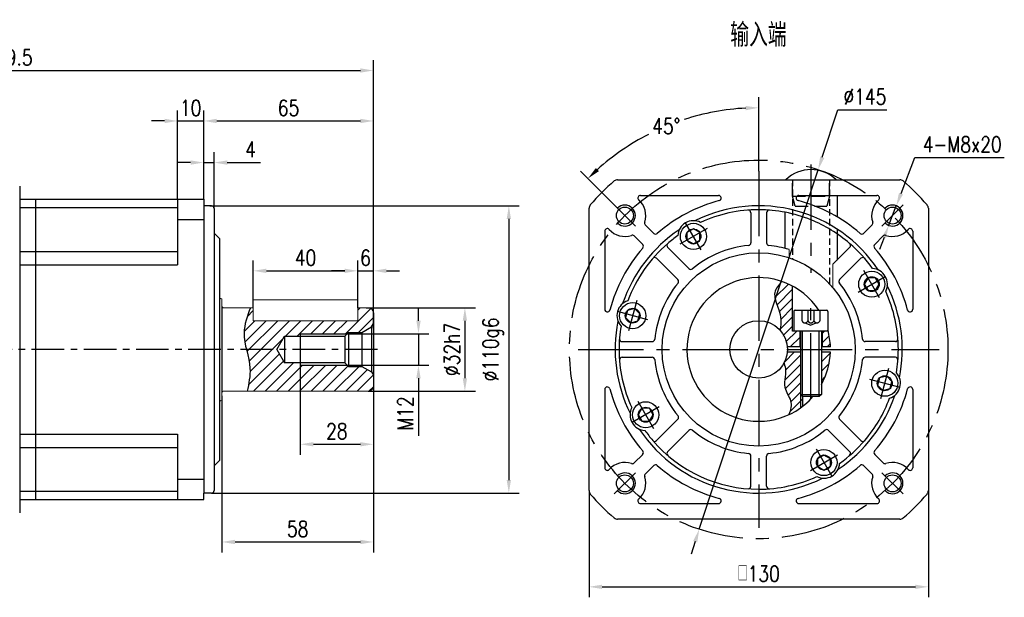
# Model space of a CAD drawing. Header units: inches. Extents: x 44 to 820, y 10 to 552.
# Tile 3 of 3: x 443 to 820, y 331 to 552. Entities that reach past the tile are written whole.
import ezdxf

# ---------------------------------------------------------------- set-up
doc = ezdxf.new("R2010")
doc.units = ezdxf.units.IN
doc.header["$LTSCALE"] = 20
doc.header["$MEASUREMENT"] = 0
doc.linetypes.add('CENTER', pattern=[2, 1.25, -0.25, 0.25, -0.25])
doc.linetypes.add('HIDDEN', pattern=[0.375, 0.25, -0.125])
for name, color, linetype in [('1轮廓实线层', 7, 'Continuous'), ('2细线层', 4, 'Continuous'), ('3中心线层', 1, 'CENTER'), ('4虚线层', 6, 'HIDDEN'), ('5剖面线层', 2, 'Continuous'), ('6文字层', 3, 'Continuous'), ('7标注层', 4, 'Continuous')]:
    doc.layers.add(name, color=color, linetype=linetype)
doc.styles.add('PC_TEXTSTYLE', font='isocp.shx', dxfattribs={"width": 0.8, "bigfont": 'HZFS.SHX'})
doc.styles.add('TH_GBDIM', font='romans.shx', dxfattribs={"width": 0.8, "bigfont": 'gbcbig.shx'})
doc.dimstyles.new('直径标注A3', dxfattribs={"dimscale": 2, "dimtxt": 3.5, "dimasz": 3, "dimexe": 2, "dimexo": 0.0625, "dimgap": 1, "dimtad": 1, "dimtih": 1, "dimtoh": 1, "dimdsep": 46, "dimtxsty": 'PC_TEXTSTYLE', "dimsah": 1, "dimcen": 0.09, "dimclrt": 3, "dimadec": 0, "dimazin": 0, "dimtfac": 0.7, "dimtmove": 0, "dimatfit": 0, "dimfxl": 1, "dimtzin": 0, "dimarcsym": 0})
doc.dimstyles.new('线性标注', dxfattribs={"dimscale": 2, "dimtxt": 2.5, "dimasz": 3, "dimexe": 2, "dimexo": 0, "dimgap": 1, "dimtad": 1, "dimdsep": 46, "dimtxsty": 'PC_TEXTSTYLE', "dimsah": 1, "dimcen": 0.09, "dimclrt": 3, "dimadec": 0, "dimazin": 0, "dimtfac": 0.7, "dimtix": 1, "dimtmove": 0, "dimatfit": 0, "dimfxl": 1, "dimtzin": 0, "dimarcsym": 0})
doc.dimstyles.new('角度标注', dxfattribs={"dimscale": 2, "dimtxt": 3.5, "dimasz": 3, "dimexe": 2, "dimexo": 0, "dimgap": 1, "dimtad": 1, "dimtih": 1, "dimtoh": 1, "dimdsep": 46, "dimtxsty": 'PC_TEXTSTYLE', "dimsah": 1, "dimcen": 0.09, "dimclrd": 4, "dimclrt": 3, "dimadec": 0, "dimazin": 0, "dimtfac": 0.7, "dimtmove": 0, "dimatfit": 0, "dimfxl": 1, "dimtzin": 0, "dimarcsym": 0})

# ---------------------------------------------------------------- blocks, each defined once
blk = doc.blocks.new('*D70')
at = {"layer": '7标注层', "color": 0, "lineweight": -2, "transparency": 16777216}
for p, q in [((358.91, 491.07), (358.91, 536.88)), ((578.41, 434.22), (578.41, 536.88)), ((363.91, 532.88), (573.41, 532.88))]:
    blk.add_line(p, q, dxfattribs=at)
at = {"layer": '7标注层', "color": 0, "transparency": 16777216}
for points in [[(363.91, 533.71), (363.91, 532.05), (358.91, 532.88)], [(573.41, 533.71), (573.41, 532.05), (578.41, 532.88)]]:
    blk.add_solid(points, dxfattribs=at)
at = {"layer": 'Defpoints', "color": 0, "transparency": 16777216}
for p in [(578.41, 532.88), (358.91, 491.07), (578.41, 434.22)]:
    blk.add_point(p, dxfattribs=at)
at = {"layer": '7标注层', "color": 3, "transparency": 16777216, "insert": (438.63, 537.88), "char_height": 6, "attachment_point": 5, "style": 'TH_GBDIM'}
blk.add_mtext('219.5', dxfattribs=at)
blk = doc.blocks.new('*D71')
at = {"layer": '7标注层', "color": 0, "lineweight": -2, "transparency": 16777216}
for p, q in [((575.69, 442.07), (617.47, 442.07)), ((613.47, 437.07), (613.47, 415.07)), ((576.41, 410.07), (617.47, 410.07))]:
    blk.add_line(p, q, dxfattribs=at)
at = {"layer": '7标注层', "color": 0, "transparency": 16777216}
for points in [[(612.63, 437.07), (614.3, 437.07), (613.47, 442.07)], [(612.63, 415.07), (614.3, 415.07), (613.47, 410.07)]]:
    blk.add_solid(points, dxfattribs=at)
at = {"layer": 'Defpoints', "color": 0, "transparency": 16777216}
for p in [(575.69, 442.07), (576.41, 410.07), (613.47, 410.07)]:
    blk.add_point(p, dxfattribs=at)
at = {"layer": '7标注层', "color": 3, "transparency": 16777216, "insert": (608.47, 426.07), "char_height": 6, "attachment_point": 5, "rotation": 90, "style": 'TH_GBDIM'}
blk.add_mtext('\\A1;%%c32h7', dxfattribs=at)
blk = doc.blocks.new('*D72')
at = {"layer": '7标注层', "color": 0, "lineweight": -2, "transparency": 16777216}
for p, q in [((515.79, 481.07), (634.3, 481.07)), ((630.3, 476.07), (630.3, 376.07)), ((516.41, 371.07), (634.3, 371.07))]:
    blk.add_line(p, q, dxfattribs=at)
at = {"layer": '7标注层', "color": 0, "transparency": 16777216}
for points in [[(629.47, 476.07), (631.13, 476.07), (630.3, 481.07)], [(629.47, 376.07), (631.13, 376.07), (630.3, 371.07)]]:
    blk.add_solid(points, dxfattribs=at)
at = {"layer": 'Defpoints', "color": 0, "transparency": 16777216}
for p in [(515.79, 481.07), (516.41, 371.07), (630.3, 371.07)]:
    blk.add_point(p, dxfattribs=at)
at = {"layer": '7标注层', "color": 3, "transparency": 16777216, "insert": (624.3, 426.07), "char_height": 6, "attachment_point": 5, "rotation": 90, "style": 'TH_GBDIM'}
blk.add_mtext('\\A1;%%c110g6', dxfattribs=at)
blk = doc.blocks.new('*D73')
at = {"layer": '7标注层', "color": 0, "lineweight": -2, "transparency": 16777216}
for p, q in [((595.69, 437.07), (595.69, 442.07)), ((567.5, 432.07), (599.69, 432.07)), ((595.69, 432.07), (595.69, 420.07)), ((568.41, 420.07), (599.69, 420.07)), ((595.69, 415.07), (595.69, 393.04))]:
    blk.add_line(p, q, dxfattribs=at)
at = {"layer": '7标注层', "color": 0, "transparency": 16777216}
for points in [[(594.86, 437.07), (596.52, 437.07), (595.69, 432.07)], [(594.86, 415.07), (596.52, 415.07), (595.69, 420.07)]]:
    blk.add_solid(points, dxfattribs=at)
at = {"layer": 'Defpoints', "color": 0, "transparency": 16777216}
for p in [(567.5, 432.07), (568.41, 420.07), (595.69, 420.07)]:
    blk.add_point(p, dxfattribs=at)
at = {"layer": '7标注层', "color": 3, "transparency": 16777216, "insert": (590.69, 401.55), "char_height": 6, "attachment_point": 5, "rotation": 90, "style": 'TH_GBDIM'}
blk.add_mtext('M12', dxfattribs=at)
blk = doc.blocks.new('*D74')
at = {"layer": '7标注层', "color": 0, "lineweight": -2, "transparency": 16777216}
for p, q in [((550.41, 420.07), (550.41, 385.77)), ((578.41, 417.92), (578.41, 385.77)), ((555.41, 389.77), (573.41, 389.77))]:
    blk.add_line(p, q, dxfattribs=at)
at = {"layer": '7标注层', "color": 0, "transparency": 16777216}
for points in [[(555.41, 390.6), (555.41, 388.94), (550.41, 389.77)], [(573.41, 390.6), (573.41, 388.94), (578.41, 389.77)]]:
    blk.add_solid(points, dxfattribs=at)
at = {"layer": 'Defpoints', "color": 0, "transparency": 16777216}
for p in [(550.41, 420.07), (578.41, 417.92), (578.41, 389.77)]:
    blk.add_point(p, dxfattribs=at)
at = {"layer": '7标注层', "color": 3, "transparency": 16777216, "insert": (564.41, 394.77), "char_height": 6, "attachment_point": 5, "style": 'TH_GBDIM'}
blk.add_mtext('28', dxfattribs=at)
blk = doc.blocks.new('*D75')
at = {"layer": '7标注层', "color": 0, "lineweight": -2, "transparency": 16777216}
for p, q in [((520.41, 408.29), (520.41, 348.36)), ((578.41, 407.07), (578.41, 348.36)), ((525.41, 352.36), (573.41, 352.36))]:
    blk.add_line(p, q, dxfattribs=at)
at = {"layer": '7标注层', "color": 0, "transparency": 16777216}
for points in [[(525.41, 353.2), (525.41, 351.53), (520.41, 352.36)], [(573.41, 353.2), (573.41, 351.53), (578.41, 352.36)]]:
    blk.add_solid(points, dxfattribs=at)
at = {"layer": 'Defpoints', "color": 0, "transparency": 16777216}
for p in [(520.41, 408.29), (578.41, 407.07), (578.41, 352.36)]:
    blk.add_point(p, dxfattribs=at)
at = {"layer": '7标注层', "color": 3, "transparency": 16777216, "insert": (549.41, 357.36), "char_height": 6, "attachment_point": 5, "style": 'TH_GBDIM'}
blk.add_mtext('58', dxfattribs=at)
blk = doc.blocks.new('*D76')
at = {"layer": '7标注层', "color": 0, "lineweight": -2, "transparency": 16777216}
for p, q in [((513.41, 491.57), (513.41, 517.55)), ((578.41, 441.66), (578.41, 517.55)), ((518.41, 513.55), (573.41, 513.55))]:
    blk.add_line(p, q, dxfattribs=at)
at = {"layer": '7标注层', "color": 0, "transparency": 16777216}
for points in [[(518.41, 514.39), (518.41, 512.72), (513.41, 513.55)], [(573.41, 514.39), (573.41, 512.72), (578.41, 513.55)]]:
    blk.add_solid(points, dxfattribs=at)
at = {"layer": 'Defpoints', "color": 0, "transparency": 16777216}
for p in [(578.41, 513.55), (513.41, 491.57), (578.41, 441.66)]:
    blk.add_point(p, dxfattribs=at)
at = {"layer": '7标注层', "color": 3, "transparency": 16777216, "insert": (545.91, 518.55), "char_height": 6, "attachment_point": 5, "style": 'TH_GBDIM'}
blk.add_mtext('65', dxfattribs=at)
blk = doc.blocks.new('*D77')
at = {"layer": '7标注层', "color": 0, "lineweight": -2, "transparency": 16777216}
for p, q in [((572.41, 445.07), (572.41, 460.18)), ((578.41, 441.57), (578.41, 460.18)), ((567.41, 456.18), (562.41, 456.18)), ((572.41, 456.18), (578.41, 456.18)), ((583.41, 456.18), (588.41, 456.18))]:
    blk.add_line(p, q, dxfattribs=at)
at = {"layer": '7标注层', "color": 0, "transparency": 16777216}
for points in [[(567.41, 457.01), (567.41, 455.35), (572.41, 456.18)], [(583.41, 457.01), (583.41, 455.35), (578.41, 456.18)]]:
    blk.add_solid(points, dxfattribs=at)
at = {"layer": 'Defpoints', "color": 0, "transparency": 16777216}
for p in [(578.41, 456.18), (572.41, 445.07), (578.41, 441.57)]:
    blk.add_point(p, dxfattribs=at)
at = {"layer": '7标注层', "color": 3, "transparency": 16777216, "insert": (575.41, 461.18), "char_height": 6, "attachment_point": 5, "style": 'TH_GBDIM'}
blk.add_mtext('6', dxfattribs=at)
blk = doc.blocks.new('*D78')
at = {"layer": '7标注层', "color": 0, "lineweight": -2, "transparency": 16777216}
for p, q in [((532.41, 445.07), (532.41, 460.18)), ((572.41, 445.07), (572.41, 460.18)), ((537.41, 456.18), (567.41, 456.18))]:
    blk.add_line(p, q, dxfattribs=at)
at = {"layer": '7标注层', "color": 0, "transparency": 16777216}
for points in [[(537.41, 457.01), (537.41, 455.35), (532.41, 456.18)], [(567.41, 457.01), (567.41, 455.35), (572.41, 456.18)]]:
    blk.add_solid(points, dxfattribs=at)
at = {"layer": 'Defpoints', "color": 0, "transparency": 16777216}
for p in [(572.41, 456.18), (532.41, 445.07), (572.41, 445.07)]:
    blk.add_point(p, dxfattribs=at)
at = {"layer": '7标注层', "color": 3, "transparency": 16777216, "insert": (552.41, 461.18), "char_height": 6, "attachment_point": 5, "style": 'TH_GBDIM'}
blk.add_mtext('40', dxfattribs=at)
blk = doc.blocks.new('*D79')
at = {"layer": '7标注层', "color": 0, "lineweight": -2, "transparency": 16777216}
for p, q in [((513.41, 483.37), (513.41, 501.63)), ((517.41, 480.07), (517.41, 501.63)), ((508.41, 497.63), (503.41, 497.63)), ((513.41, 497.63), (517.41, 497.63)), ((522.41, 497.63), (535.12, 497.63))]:
    blk.add_line(p, q, dxfattribs=at)
at = {"layer": '7标注层', "color": 0, "transparency": 16777216}
for points in [[(508.41, 498.46), (508.41, 496.79), (513.41, 497.63)], [(522.41, 498.46), (522.41, 496.79), (517.41, 497.63)]]:
    blk.add_solid(points, dxfattribs=at)
at = {"layer": 'Defpoints', "color": 0, "transparency": 16777216}
for p in [(517.41, 497.63), (513.41, 483.37), (517.41, 480.07)]:
    blk.add_point(p, dxfattribs=at)
at = {"layer": '7标注层', "color": 3, "transparency": 16777216, "insert": (531.41, 502.63), "char_height": 6, "attachment_point": 5, "style": 'TH_GBDIM'}
blk.add_mtext('4', dxfattribs=at)
blk = doc.blocks.new('*D80')
at = {"layer": '7标注层', "color": 0, "lineweight": -2, "transparency": 16777216}
for p, q in [((503.41, 483.57), (503.41, 517.55)), ((513.41, 483.57), (513.41, 517.55)), ((498.41, 513.55), (493.41, 513.55)), ((503.41, 513.55), (513.41, 513.55)), ((518.41, 513.55), (523.41, 513.55))]:
    blk.add_line(p, q, dxfattribs=at)
at = {"layer": '7标注层', "color": 0, "transparency": 16777216}
for points in [[(498.41, 514.39), (498.41, 512.72), (503.41, 513.55)], [(518.41, 514.39), (518.41, 512.72), (513.41, 513.55)]]:
    blk.add_solid(points, dxfattribs=at)
at = {"layer": 'Defpoints', "color": 0, "transparency": 16777216}
for p in [(513.41, 513.55), (503.41, 483.57), (513.41, 483.57)]:
    blk.add_point(p, dxfattribs=at)
at = {"layer": '7标注层', "color": 3, "transparency": 16777216, "insert": (508.41, 518.55), "char_height": 6, "attachment_point": 5, "style": 'TH_GBDIM'}
blk.add_mtext('10', dxfattribs=at)
blk = doc.blocks.new('GB／T70.1M6R10')
at = {"layer": '1轮廓实线层'}
for p, q in [((0, 2.86), (-2.48, 1.43)), ((-2.48, 1.43), (-2.48, -1.43)), ((2.48, 1.43), (0, 2.86)), ((2.48, -1.43), (2.48, 1.43)), ((-2.48, -1.43), (0, -2.86)), ((0, -2.86), (2.48, -1.43))]:
    blk.add_line(p, q, dxfattribs=at)
for radius in [5, 2.86]:
    blk.add_circle((0, 0), radius, dxfattribs=at)
at = {"layer": '3中心线层'}
for p, q in [((0, 6), (0, -6)), ((6, 0), (-6, 0))]:
    blk.add_line(p, q, dxfattribs=at)
blk = doc.blocks.new('B-GPE120-3-输入端')
for centre in [(882.45, 360.75), (984.98, 360.75), (882.45, 258.22), (984.98, 258.22)]:
    blk.add_circle(centre, 3.25)
at = {"layer": '1轮廓实线层'}
for p, q in [((879.68, 374.48), (987.75, 374.48)), ((888.42, 368.48), (918.35, 368.48)), ((949.08, 368.48), (979.01, 368.48)), ((963.71, 368.48), (963.71, 360.29)), ((868.71, 255.45), (868.71, 363.52)), ((998.71, 363.52), (998.71, 255.45)), ((930.71, 361.83), (930.71, 350.29)), ((936.71, 361.83), (936.71, 350.29)), ((943.71, 362.04), (943.71, 348.21)), ((874.71, 354.78), (874.71, 324.85)), ((890.27, 357.17), (893.5, 353.94)), ((963.71, 355.58), (963.71, 343.73)), ((977.16, 357.17), (973.92, 353.94)), ((992.71, 354.78), (992.71, 324.85)), ((886.03, 352.93), (889.26, 349.69)), ((981.4, 352.93), (978.17, 349.69)), ((898.82, 348.62), (906.98, 340.46)), ((968.61, 348.62), (962.07, 342.08)), ((894.58, 344.38), (902.74, 336.22)), ((972.85, 344.38), (964.69, 336.22)), ((881.37, 312.48), (892.91, 312.48)), ((986.06, 312.48), (974.52, 312.48)), ((881.37, 306.48), (892.91, 306.48)), ((986.06, 306.48), (974.52, 306.48)), ((874.71, 294.12), (874.71, 264.19)), ((992.71, 294.12), (992.71, 264.19)), ((894.58, 274.59), (902.74, 282.75)), ((972.85, 274.59), (964.69, 282.75)), ((898.82, 270.35), (906.98, 278.51)), ((968.61, 270.35), (960.45, 278.51)), ((886.03, 266.04), (889.26, 269.27)), ((930.71, 257.14), (930.71, 268.68)), ((936.71, 257.14), (936.71, 268.68)), ((981.4, 266.04), (978.17, 269.27)), ((890.27, 261.8), (893.5, 265.03)), ((977.16, 261.8), (973.92, 265.03)), ((888.42, 250.48), (918.35, 250.48)), ((949.08, 250.48), (979.01, 250.48)), ((987.75, 244.48), (879.68, 244.48))]:
    blk.add_line(p, q, dxfattribs=at)
at = {"layer": '1轮廓实线层', "color": 7, "linetype": 'Continuous', "lineweight": 15}
for p, q in [((945.36, 347.75), (945.36, 344.6)), ((962.07, 333.26), (962.07, 342.08))]:
    blk.add_line(p, q, dxfattribs=at)
at = {"layer": '1轮廓实线层'}
blk.add_circle((933.71, 309.48), 37, dxfattribs=at)
for centre, radius, start, end in [((933.71, 309.48), 85, 130.6207, 139.3793), ((879.68, 372.48), 2, 90, 130.6207), ((987.75, 372.48), 2, 49.3793, 90), ((933.71, 309.48), 85, 40.6207, 49.3793), ((888.42, 367.48), 1, 90, 228.4439), ((882.45, 360.75), 8, 341.3878, 48.4439), ((933.71, 309.48), 59, 104.8351, 131.1774), ((918.35, 367.48), 1, 284.8351, 90), ((949.08, 367.48), 1, 90, 255.1649), ((933.71, 309.48), 59, 48.8226, 75.1649), ((984.98, 360.75), 8, 131.5561, 198.6122), ((979.01, 367.48), 1, 311.5561, 90), ((870.71, 363.52), 2, 139.3793, 180), ((933.71, 309.48), 55, 33.6243, 116.3757), ((933.71, 309.48), 53.5, 90, 114.5993), ((929.71, 361.83), 1, 0, 94.3696), ((933.71, 309.48), 53.5, 68.0479, 90), ((937.71, 361.83), 1, 85.6304, 180), ((996.71, 363.52), 2, 0, 40.6207), ((908.71, 352.78), 6, 62.9393, 177.0607), ((933.71, 309.48), 53.5, 49.3696, 68.0479), ((875.71, 354.78), 1, 41.5561, 180), ((882.45, 360.75), 8, 221.5561, 288.6122), ((933.71, 309.48), 55, 123.6243, 161.3757), ((890.98, 357.88), 1, 161.3878, 225), ((976.45, 357.88), 1, 315, 18.6122), ((984.98, 360.75), 8, 251.3878, 318.4439), ((991.71, 354.78), 1, 0, 138.4439), ((885.32, 352.22), 1, 45, 108.6122), ((894.21, 354.64), 1, 225, 311.1774), ((933.71, 309.48), 53.5, 125.4007, 130.6304), ((973.22, 354.64), 1, 228.8226, 315), ((982.11, 352.22), 1, 71.3878, 135), ((933.71, 309.48), 59, 138.8226, 165.1649), ((933.71, 309.48), 53.5, 130.6304, 159.5993), ((888.55, 348.99), 1, 318.8226, 45), ((899.53, 349.33), 1, 130.6304, 225), ((933.71, 309.48), 40, 95.5987, 129.4013), ((929.71, 350.29), 1, 275.5987, 0), ((937.71, 350.29), 1, 180, 264.4013), ((933.71, 309.48), 40, 73.0697, 84.4013), ((933.71, 309.48), 53.5, 35.4007, 49.3696), ((967.9, 349.33), 1, 315, 49.3696), ((978.87, 348.99), 1, 135, 221.1774), ((933.71, 309.48), 59, 14.8351, 41.1774), ((893.87, 343.67), 1, 45, 139.3696), ((973.56, 343.67), 1, 40.6304, 135), ((907.69, 341.16), 1, 225, 309.4013), ((977.02, 334.48), 6, 332.9393, 87.0607), ((902.03, 335.51), 1, 320.5987, 45), ((965.4, 335.51), 1, 135, 219.4013), ((933.71, 309.48), 40, 140.5987, 174.4013), ((933.71, 309.48), 40, 5.5987, 39.4013), ((933.71, 309.48), 55, 348.6243, 26.3757), ((933.71, 309.48), 53.5, 360, 24.5993), ((875.71, 324.85), 1, 180, 345.1649), ((885.42, 322.42), 6, 107.9393, 222.0607), ((991.71, 324.85), 1, 194.8351, 0), ((933.71, 309.48), 55, 168.6243, 206.3757), ((933.71, 309.48), 53.5, 170.4007, 180), ((881.37, 313.48), 1, 175.6304, 270), ((892.91, 313.48), 1, 270, 354.4013), ((974.52, 313.48), 1, 185.5987, 270), ((986.06, 313.48), 1, 270, 4.3696), ((933.71, 309.48), 53.5, 180, 204.5993), ((933.71, 309.48), 53.5, 350.4007, 360), ((881.37, 305.48), 1, 90, 184.3696), ((892.91, 305.48), 1, 5.5987, 90), ((933.71, 309.48), 40, 185.5987, 219.4013), ((933.71, 309.48), 40, 320.5987, 354.4013), ((974.52, 305.48), 1, 90, 174.4013), ((986.06, 305.48), 1, 355.6304, 90), ((982.01, 296.54), 6, 287.9393, 42.0607), ((875.71, 294.12), 1, 14.8351, 180), ((933.71, 309.48), 59, 194.8351, 221.1774), ((933.71, 309.48), 59, 318.8226, 345.1649), ((991.71, 294.12), 1, 0, 165.1649), ((933.71, 309.48), 55, 303.6243, 341.3757), ((933.71, 309.48), 53.5, 319.3696, 339.5993), ((890.41, 284.48), 6, 152.9393, 267.0607), ((902.03, 283.46), 1, 315, 39.4013), ((965.4, 283.46), 1, 140.5987, 225), ((933.71, 309.48), 55, 213.6243, 296.3757), ((933.71, 309.48), 53.5, 215.4007, 220.6304), ((907.69, 277.8), 1, 50.5987, 135), ((933.71, 309.48), 40, 230.5987, 264.4013), ((933.71, 309.48), 40, 275.5987, 309.4013), ((959.74, 277.8), 1, 45, 129.4013), ((893.87, 275.3), 1, 220.6304, 315), ((933.71, 309.48), 53.5, 220.6304, 270), ((933.71, 309.48), 53.5, 305.4007, 319.3696), ((973.56, 275.3), 1, 225, 319.3696), ((888.55, 269.98), 1, 315, 41.1774), ((899.53, 269.64), 1, 135, 229.3696), ((929.71, 268.68), 1, 0, 84.4013), ((937.71, 268.68), 1, 95.5987, 180), ((967.9, 269.64), 1, 310.6304, 45), ((978.87, 269.98), 1, 138.8226, 225), ((875.71, 264.19), 1, 180, 318.4439), ((882.45, 258.22), 8, 71.3878, 138.4439), ((885.32, 266.75), 1, 251.3878, 315), ((894.21, 264.32), 1, 48.8226, 135), ((933.71, 309.48), 59, 228.8226, 255.1649), ((933.71, 309.48), 59, 284.8351, 311.1774), ((958.71, 266.18), 6, 242.9393, 357.0607), ((973.22, 264.32), 1, 45, 131.1774), ((982.11, 266.75), 1, 225, 288.6122), ((984.98, 258.22), 8, 41.5561, 108.6122), ((991.71, 264.19), 1, 221.5561, 0), ((882.45, 258.22), 8, 311.5561, 18.6122), ((890.98, 261.09), 1, 135, 198.6122), ((933.71, 309.48), 53.5, 270, 294.5993), ((984.98, 258.22), 8, 161.3878, 228.4439), ((976.45, 261.09), 1, 341.3878, 45), ((929.71, 257.14), 1, 265.6304, 0), ((937.71, 257.14), 1, 180, 274.3696), ((870.71, 255.45), 2, 180, 220.6207), ((933.71, 309.48), 85, 220.6207, 229.3793), ((933.71, 309.48), 85, 310.6207, 319.3793), ((996.71, 255.45), 2, 319.3793, 0), ((888.42, 251.48), 1, 131.5561, 270), ((918.35, 251.48), 1, 270, 75.1649), ((949.08, 251.48), 1, 104.8351, 270), ((979.01, 251.48), 1, 270, 48.4439), ((879.68, 246.48), 2, 229.3793, 270), ((987.75, 246.48), 2, 270, 310.6207)]:
    blk.add_arc(centre, radius, start, end, dxfattribs=at)
at = {"layer": '2细线层'}
for centre in [(882.45, 360.75), (984.98, 360.75), (882.45, 258.22), (984.98, 258.22)]:
    blk.add_arc(centre, 4, 226.7632, 135, dxfattribs=at)
at = {"layer": '3中心线层'}
for p, q in [((933.71, 377.81), (933.71, 241.16)), ((953.71, 380.3), (953.71, 338.84)), ((878.38, 364.81), (886.51, 356.68)), ((989.05, 364.81), (980.91, 356.68)), ((864.55, 309.48), (1002.87, 309.48)), ((878.38, 254.15), (886.51, 262.28)), ((989.05, 254.15), (980.91, 262.28))]:
    blk.add_line(p, q, dxfattribs=at)
blk.add_circle((933.71, 309.48), 72.5, dxfattribs=at)
at = {"layer": '4虚线层', "ltscale": 0.5}
for p, q in [((946.61, 374.48), (946.61, 344.16)), ((960.81, 374.48), (960.81, 334.67))]:
    blk.add_line(p, q, dxfattribs=at)
at = {"layer": '1轮廓实线层'}
for p, rotation in [((908.71, 352.78), 299.9999999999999), ((977.02, 334.48), 209.9999999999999), ((885.42, 322.42), 344.9999999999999), ((982.01, 296.54), 164.9999999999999), ((890.41, 284.48), 29.99999999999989), ((958.71, 266.18), 119.9999999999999)]:
    blk.add_blockref('GB／T70.1M6R10', p, dxfattribs=dict(at, rotation=rotation))
blk = doc.blocks.new('*D99')
at = {"layer": '7标注层', "color": 0, "lineweight": -2, "transparency": 16777216}
for p, q in [((726.03, 494.39), (726.03, 522.61)), ((670.7, 481.4), (657.76, 494.33))]:
    blk.add_line(p, q, dxfattribs=at)
at = {"layer": '7标注层', "color": 4, "lineweight": -2, "transparency": 16777216}
for start, end in [(93.0961, 108.0112), (117.1399, 131.9039)]:
    blk.add_arc((726.03, 426.07), 92.54, start, end, dxfattribs=at)
at = {"layer": '7标注层', "color": 4, "transparency": 16777216}
for points in [[(721.01, 519.31), (721.05, 517.64), (726.03, 518.61)], [(664.79, 494.34), (663.65, 495.55), (660.59, 491.5)]]:
    blk.add_solid(points, dxfattribs=at)
at = {"layer": 'Defpoints', "color": 0, "transparency": 16777216}
for p in [(702.08, 515.46), (726.03, 494.39), (670.7, 481.4), (678.83, 473.27), (726.03, 357.75)]:
    blk.add_point(p, dxfattribs=at)
at = {"layer": '7标注层', "color": 3, "transparency": 16777216, "insert": (690.61, 511.57), "char_height": 6, "attachment_point": 5, "style": 'TH_GBDIM'}
blk.add_mtext('45°', dxfattribs=at)
blk = doc.blocks.new('*D100')
at = {"layer": '7标注层', "color": 0, "lineweight": -2, "transparency": 16777216}
for p, q in [((750.36, 499.65), (756.38, 517.85)), ((756.38, 517.85), (775.07, 517.85)), ((703.26, 357.24), (748.79, 494.9)), ((701.69, 352.49), (700.12, 347.74))]:
    blk.add_line(p, q, dxfattribs=at)
at = {"layer": '7标注层', "color": 0, "transparency": 16777216}
for points in [[(749.57, 499.91), (751.16, 499.39), (748.79, 494.9)], [(700.9, 352.75), (702.48, 352.23), (703.26, 357.24)]]:
    blk.add_solid(points, dxfattribs=at)
at = {"layer": 'Defpoints', "color": 0, "transparency": 16777216}
for p in [(748.79, 494.9), (703.26, 357.24)]:
    blk.add_point(p, dxfattribs=at)
at = {"layer": '7标注层', "color": 3, "transparency": 16777216, "insert": (766.73, 522.85), "char_height": 6, "attachment_point": 5, "style": 'TH_GBDIM'}
blk.add_mtext('∅145', dxfattribs=at)
blk = doc.blocks.new('*D101')
at = {"layer": '7标注层', "color": 0, "lineweight": -2, "transparency": 16777216}
for p, q in [((780.54, 485.73), (785.89, 499.56)), ((785.89, 499.56), (820.12, 499.56)), ((775.85, 473.6), (778.73, 481.06)), ((774.05, 468.94), (772.24, 464.28))]:
    blk.add_line(p, q, dxfattribs=at)
at = {"layer": '7标注层', "color": 0, "transparency": 16777216}
for points in [[(779.76, 486.03), (781.32, 485.43), (778.73, 481.06)], [(773.27, 469.24), (774.82, 468.64), (775.85, 473.6)]]:
    blk.add_solid(points, dxfattribs=at)
at = {"layer": 'Defpoints', "color": 0, "transparency": 16777216}
for p in [(778.73, 481.06), (775.85, 473.6)]:
    blk.add_point(p, dxfattribs=at)
at = {"layer": '7标注层', "color": 3, "transparency": 16777216, "insert": (804, 504.56), "char_height": 6, "attachment_point": 5, "style": 'TH_GBDIM'}
blk.add_mtext('4-M8x20', dxfattribs=at)
blk = doc.blocks.new('卡扣14.2')
at = {"layer": '1轮廓实线层'}
blk.add_line((798.1, 383.53), (817.37, 383.53), dxfattribs=at)
blk.add_arc((807.74, 373.39), 13.99, 46.4688, 133.5312, dxfattribs=at)
at = {"layer": '4虚线层'}
for p, q in [((800.64, 377.19), (800.64, 383.53)), ((814.84, 377.19), (814.84, 383.53)), ((801.66, 373.39), (800.64, 377.19)), ((800.64, 377.19), (814.84, 377.19)), ((814.84, 377.19), (813.82, 373.39)), ((801.66, 373.39), (813.82, 373.39))]:
    blk.add_line(p, q, dxfattribs=at)
blk = doc.blocks.new('*D102')
at = {"layer": '7标注层', "color": 0, "lineweight": -2, "transparency": 16777216}
for p, q in [((661.03, 372.03), (661.03, 331.18)), ((791.03, 372.03), (791.03, 331.18)), ((666.03, 335.18), (786.03, 335.18))]:
    blk.add_line(p, q, dxfattribs=at)
at = {"layer": '7标注层', "color": 0, "transparency": 16777216}
for points in [[(666.03, 336.01), (666.03, 334.35), (661.03, 335.18)], [(786.03, 336.01), (786.03, 334.35), (791.03, 335.18)]]:
    blk.add_solid(points, dxfattribs=at)
at = {"layer": 'Defpoints', "color": 0, "transparency": 16777216}
for p in [(661.03, 372.03), (791.03, 372.03), (791.03, 335.18)]:
    blk.add_point(p, dxfattribs=at)
at = {"layer": '7标注层', "color": 3, "transparency": 16777216, "insert": (726.03, 340.18), "char_height": 6, "attachment_point": 5, "style": 'TH_GBDIM'}
blk.add_mtext('{□}130', dxfattribs=at)
blk = doc.blocks.new('GB／T70.1M8M25')
at = {"layer": '1轮廓实线层'}
for p, q in [((0, -6), (0, 6)), ((0.5, 6.5), (8, 6.5)), ((8, 6.5), (8, -6.5)), ((8, 4), (32.2, 4)), ((32.2, 4), (33, 3.2)), ((32.2, -4), (32.2, 4)), ((33, 3.2), (33, -3.2)), ((32.2, -4), (33, -3.2)), ((0.5, -6.5), (8, -6.5)), ((8, -4), (32.2, -4))]:
    blk.add_line(p, q, dxfattribs=at)
for centre, start, end in [((0.5, 6), 90, 180), ((0.5, -6), 180, 270)]:
    blk.add_arc(centre, 0.5, start, end, dxfattribs=at)
at = {"layer": '2细线层'}
for p, q in [((33, 3.2), (8, 3.2)), ((33, -3.2), (8, -3.2))]:
    blk.add_line(p, q, dxfattribs=at)
at = {"layer": '3中心线层'}
blk.add_line((33.8, 0), (-0.8, 0), dxfattribs=at)
at = {"layer": '4虚线层'}
for p, q in [((0, 3.43), (4, 3.43)), ((0, 1.14), (4, 1.14)), ((4.8, 2.29), (5.65, 0)), ((4.8, -2.29), (5.65, 0)), ((0, -1.14), (4, -1.14)), ((0, -3.43), (4, -3.43))]:
    blk.add_line(p, q, dxfattribs=at)
for centre in [(3.58, 2.29), (3.58, 0), (3.58, -2.29)]:
    blk.add_arc(centre, 1.22, 290.0384, 69.9616, dxfattribs=at)

msp = doc.modelspace()

# ---------------------------------------------------------------- hatches: boundary and pattern name
at = {"layer": '5剖面线层'}
h = msp.add_hatch(dxfattribs=at)
h.set_pattern_fill('ANSI31', color=256, scale=20)
h.set_pattern_definition([(45, (742.612, 406.795), (-1.76777, 1.76777), [])])
h.paths.add_polyline_path([(742.827, 408.069), (742.027, 408.869), (742.027, 403.702, 0.0090617), (742.827, 404.297)])
edge = h.paths.add_edge_path()
edge.add_arc((726.027, 426.069), 27.5, 61.78852, 71.29957)
edge.add_spline(control_points=[(734.844, 452.117), (733.654, 450.757), (731.094, 447.832), (733.897, 441.559), (734.818, 437.221), (734.407, 434.658), (734.402, 434.626), (734.397, 434.594), (734.391, 434.561), (734.329, 434.183), (734.266, 433.805), (734.204, 433.427)], knot_values=[0, 0, 0, 0, 5.0082895, 10.768314, 18.4229202, 18.4229202, 18.4229202, 18.5192407, 18.5192407, 18.5192407, 19.6483259, 19.6483259, 19.6483259, 19.6483259], degree=3, periodic=0)
edge.add_arc((726.027, 426.069), 11, 5.21591, 41.98282, ccw=False)
edge.add_line((736.982, 427.069), (741.777, 427.069))
edge.add_line((741.777, 427.069), (741.777, 433.069))
edge.add_line((741.777, 433.069), (739.527, 433.069))
edge.add_line((739.527, 433.069), (739.027, 433.069))
edge.add_line((739.027, 433.069), (739.027, 450.302))
edge = h.paths.add_edge_path()
edge.add_line((742.027, 425.069), (736.982, 425.069))
edge.add_arc((726.027, 426.069), 11, 331.73479, 354.78409, ccw=False)
edge.add_spline(control_points=[(735.716, 420.86), (735.827, 420.482), (735.938, 420.104), (736.049, 419.726), (736.067, 419.666), (736.084, 419.607), (736.101, 419.547), (736.784, 417.053), (734.575, 412.095), (739.061, 406.514), (738.297, 402.931), (737.599, 401.122)], knot_values=[33.0709947, 33.0709947, 33.0709947, 33.0709947, 34.2848172, 34.2848172, 34.2848172, 34.4756736, 34.4756736, 34.4756736, 42.454554, 48.0562367, 53.5749599, 53.5749599, 53.5749599, 53.5749599], degree=3, periodic=0)
edge.add_arc((726.027, 426.069), 27.5, 294.8844, 305.57853)
edge.add_line((742.027, 403.702), (742.027, 425.069))
h.paths.add_polyline_path([(753.509, 425.069), (750.027, 425.069), (750.027, 412.643, 0.1189725)])
h.paths.add_polyline_path([(750.277, 427.069), (753.509, 427.069, 0.0553078), (752.621, 433.069), (750.277, 433.069)])
h = msp.add_hatch(dxfattribs=at)
h.set_pattern_fill('ANSI31', color=2, scale=25)
h.set_pattern_definition([(45, (10.0454, 60), (-2.209709, 2.209709), [])])
edge = h.paths.add_edge_path()
edge.add_line((578.41, 416.169), (577.666, 417.458))
edge.add_line((577.666, 417.458), (574.01, 419.569))
edge.add_line((574.01, 419.569), (568.91, 419.569))
edge.add_line((568.91, 419.569), (568.41, 420.069))
edge.add_line((568.41, 420.069), (550.41, 420.069))
edge.add_line((550.41, 420.069), (550.41, 420.969))
edge.add_line((550.41, 420.969), (544.41, 420.969))
edge.add_line((544.41, 420.969), (541.466, 426.069))
edge.add_line((541.466, 426.069), (529.771, 426.069))
edge.add_spline(control_points=[(529.771, 426.069), (530.34, 423.68), (531.782, 418.348), (530.677, 413.006), (530.069, 410.069)], knot_values=[16.4257226, 16.4257226, 16.4257226, 16.4257226, 23.6882187, 32.5601085, 32.5601085, 32.5601085, 32.5601085], degree=3, periodic=0)
edge.add_line((530.069, 410.069), (576.41, 410.069))
edge.add_arc((576.41, 412.069), 2, 270, 360)
edge.add_line((578.41, 412.069), (578.41, 416.169))
edge = h.paths.add_edge_path()
edge.add_line((544.41, 431.169), (550.41, 431.169))
edge.add_line((550.41, 431.169), (550.41, 432.069))
edge.add_line((550.41, 432.069), (568.41, 432.069))
edge.add_line((568.41, 432.069), (568.91, 432.569))
edge.add_line((568.91, 432.569), (574.01, 432.569))
edge.add_line((574.01, 432.569), (577.666, 434.679))
edge.add_line((577.666, 434.679), (578.41, 435.969))
edge.add_line((578.41, 435.969), (578.41, 440.069))
edge.add_arc((576.41, 440.069), 2, 0, 90)
edge.add_line((576.41, 442.069), (572.41, 442.069))
edge.add_line((572.41, 442.069), (572.41, 437.069))
edge.add_line((572.41, 437.069), (532.41, 437.069))
edge.add_line((532.41, 437.069), (532.41, 442.069))
edge.add_line((532.41, 442.069), (531.323, 442.069))
edge.add_spline(control_points=[(531.323, 442.069), (530.119, 438.857), (528.137, 433.571), (529.265, 428.189), (529.771, 426.069)], knot_values=[0, 0, 0, 0, 9.9784572, 16.4257226, 16.4257226, 16.4257226, 16.4257226], degree=3, periodic=0)
edge.add_line((529.771, 426.069), (541.466, 426.069))
edge.add_line((541.466, 426.069), (544.41, 431.169))

# ---------------------------------------------------------------- linework, layer by layer
for p, q in [((519.41, 468.569), (517.41, 470.569)), ((520.41, 442.569), (520.41, 409.569)), ((519.41, 383.569), (517.41, 381.569))]:
    msp.add_line(p, q)
at = {"color": 7, "linetype": 'Continuous', "lineweight": 15}
for p, q in [((520.91, 442.069), (532.41, 442.069)), ((572.41, 445.069), (532.41, 445.069)), ((532.41, 442.069), (532.41, 437.069)), ((572.41, 442.069), (576.41, 442.069)), ((572.41, 437.069), (572.41, 442.069)), ((578.41, 440.069), (578.41, 412.069)), ((572.41, 437.069), (532.41, 437.069)), ((576.41, 410.069), (520.91, 410.069))]:
    msp.add_line(p, q, dxfattribs=at)
at = {"lineweight": 15}
for centre, start, end in [((520.91, 442.569), 180, 270), ((520.91, 409.569), 90, 180)]:
    msp.add_arc(centre, 0.5, start, end, dxfattribs=at)
at = {"color": 7, "linetype": 'Continuous', "lineweight": 15}
for centre, start, end in [((576.41, 440.069), 0, 90), ((576.41, 412.069), 270, 0)]:
    msp.add_arc(centre, 2, start, end, dxfattribs=at)
at = {"layer": '1轮廓实线层'}
for p, q in [((442.91, 488.569), (442.91, 363.569)), ((442.91, 483.569), (513.41, 483.569)), ((448.91, 483.569), (448.91, 368.569)), ((503.41, 483.569), (503.41, 458.469)), ((513.41, 483.569), (513.41, 481.069)), ((516.41, 481.069), (513.41, 481.069)), ((513.41, 481.069), (513.41, 371.069)), ((517.41, 480.069), (517.41, 470.569)), ((503.41, 475.765), (513.41, 475.765)), ((517.41, 470.569), (517.41, 381.569)), ((519.41, 468.569), (519.41, 386.102)), ((442.91, 458.469), (503.41, 458.469)), ((739.027, 433.069), (739.027, 450.302)), ((519.41, 445.73), (519.997, 445.627)), ((532.41, 442.069), (532.41, 445.069)), ((572.41, 442.069), (572.41, 445.069)), ((578.41, 440.069), (578.41, 416.169)), ((574.01, 432.569), (577.666, 434.679)), ((577.666, 434.679), (578.41, 435.969)), ((577.666, 434.679), (577.666, 417.458)), ((541.466, 426.069), (544.41, 431.169)), ((544.41, 431.169), (544.41, 420.969)), ((544.41, 431.169), (567.51, 431.169)), ((550.41, 432.069), (550.41, 420.069)), ((567.51, 431.169), (568.91, 432.569)), ((567.51, 431.169), (567.51, 420.969)), ((568.91, 432.569), (574.01, 432.569)), ((568.91, 432.569), (568.91, 419.569)), ((574.01, 432.569), (574.01, 419.569)), ((752.621, 433.069), (739.027, 433.069)), ((741.777, 433.069), (741.777, 427.069)), ((750.277, 433.069), (750.277, 427.069)), ((742.027, 427.069), (736.982, 427.069)), ((753.509, 427.069), (750.027, 427.069)), ((541.466, 426.069), (544.41, 420.969)), ((742.027, 425.069), (736.982, 425.069)), ((753.509, 425.069), (750.027, 425.069)), ((567.51, 420.969), (544.41, 420.969)), ((742.827, 408.069), (742.827, 404.297)), ((519.41, 406.407), (519.997, 406.51)), ((442.91, 393.669), (503.41, 393.669)), ((503.41, 393.669), (503.41, 368.569)), ((519.41, 394.569), (519.41, 383.569)), ((517.41, 381.569), (517.41, 372.069)), ((503.41, 376.372), (513.41, 376.372)), ((516.41, 371.069), (513.41, 371.069)), ((513.41, 368.569), (513.41, 371.069)), ((442.91, 368.569), (513.41, 368.569))]:
    msp.add_line(p, q, dxfattribs=at)
at = {"layer": '1轮廓实线层', "ltscale": 0.5}
for p, q in [((442.91, 480.38), (503.41, 480.38)), ((442.91, 463.569), (503.41, 463.569)), ((442.91, 388.569), (503.41, 388.569)), ((442.91, 371.757), (503.41, 371.757))]:
    msp.add_line(p, q, dxfattribs=at)
at = {"layer": '1轮廓实线层', "color": 7, "linetype": 'Continuous', "lineweight": 15}
for p, q in [((520.41, 445.135), (520.41, 442.569)), ((520.41, 409.569), (520.41, 407.003))]:
    msp.add_line(p, q, dxfattribs=at)
at = {"layer": '1轮廓实线层', "extrusion": (0, -1.22465e-16, -1)}
for p, q in [((567.51, 420.969), (568.91, 419.569)), ((568.91, 419.569), (574.01, 419.569)), ((574.01, 419.569), (577.666, 417.458)), ((577.666, 417.458), (578.41, 416.169))]:
    msp.add_line(p, q, dxfattribs=at)
at = {"layer": '1轮廓实线层'}
msp.add_circle((726.027, 426.069), 11, dxfattribs=at)
for centre, radius, start, end in [((516.41, 480.069), 1, 0, 90), ((726.027, 426.069), 27.5, 33.05573, 319.11481), ((726.027, 426.069), 27.5, 2.08394, 15.49873), ((726.027, 426.069), 27.5, 330.77713, 357.91606), ((516.41, 372.069), 1, 270, 0)]:
    msp.add_arc(centre, radius, start, end, dxfattribs=at)
at = {"layer": '1轮廓实线层', "lineweight": 15}
for centre, start, end in [((519.91, 445.135), 0, 80), ((519.91, 407.003), 280, 0)]:
    msp.add_arc(centre, 0.5, start, end, dxfattribs=at)
at = {"layer": '2细线层'}
for p, q in [((550.41, 432.069), (568.41, 432.069)), ((742.027, 425.069), (742.027, 403.702)), ((750.027, 425.069), (750.027, 412.643))]:
    msp.add_line(p, q, dxfattribs=at)
at = {"layer": '2细线层', "extrusion": (0, -1.22465e-16, -1)}
msp.add_line((550.41, 420.069), (568.41, 420.069), dxfattribs=at)
at = {"layer": '2细线层'}
for points, knots in [([(734.844, 452.117), (733.654, 450.757), (731.094, 447.832), (733.897, 441.559), (734.818, 437.221), (734.407, 434.658), (734.402, 434.626), (734.397, 434.594), (734.391, 434.561), (734.329, 434.183), (734.266, 433.805), (734.204, 433.427)], [0, 0, 0, 0, 5.0082895, 10.768314, 18.4229202, 18.4229202, 18.4229202, 18.5192407, 18.5192407, 18.5192407, 19.6483259, 19.6483259, 19.6483259, 19.6483259]), ([(735.716, 420.86), (735.827, 420.482), (735.938, 420.104), (736.049, 419.726), (736.067, 419.666), (736.084, 419.607), (736.101, 419.547), (736.784, 417.053), (734.575, 412.095), (739.061, 406.514), (738.297, 402.931), (737.599, 401.122)], [33.0709947, 33.0709947, 33.0709947, 33.0709947, 34.2848172, 34.2848172, 34.2848172, 34.4756736, 34.4756736, 34.4756736, 42.454554, 48.0562367, 53.5749599, 53.5749599, 53.5749599, 53.5749599])]:
    msp.add_open_spline(points, degree=3, knots=knots, dxfattribs=at)
msp.add_spline([(531.323, 442.069), (528.859, 432.399), (531.122, 418.878), (530.069, 410.069)], degree=3, dxfattribs=at)
at = {"layer": '3中心线层', "ltscale": 0.5}
msp.add_line((579.98, 426.069), (292.954, 426.069), dxfattribs=at)

# ---------------------------------------------------------------- block references
at = {"layer": '1轮廓实线层'}
for name, p in [('B-GPE120-3-输入端', (-207.687, 116.585)), ('卡扣14.2', (-61.708, 107.537))]:
    msp.add_blockref(name, p, dxfattribs=at)
at = {"layer": '1轮廓实线层', "rotation": 270}
msp.add_blockref('GB／T70.1M8M25', (746.027, 441.069), dxfattribs=at)

# ---------------------------------------------------------------- texts
at = {"layer": '6文字层', "insert": (715.127, 550.973), "char_height": 9, "attachment_point": 1, "style": 'PC_TEXTSTYLE'}
msp.add_mtext_dynamic_manual_height_columns('输入端', width=28.41709, gutter_width=25, heights=[0], dxfattribs=at)

# ---------------------------------------------------------------- dimensions: what is measured, and where the dimension line sits
at = {"layer": '7标注层'}
for base, p1, p2, picture, middle in [((578.41, 532.88), (358.91, 491.069), (578.41, 434.219), '*D70', (438.628, 532.88)), ((517.41, 497.628), (513.41, 483.373), (517.41, 480.069), '*D79', (531.41, 497.628))]:
    dim = msp.add_linear_dim(base=base, p1=p1, p2=p2, dimstyle='线性标注', override={"dimtxt": 3, "dimasz": 2.5, "dimtxsty": 'TH_GBDIM', "dimadec": 2}, dxfattribs=at)
    dim.commit()
    dim.dimension.update_dxf_attribs({"geometry": picture, "text_midpoint": middle, "dimtype": 160})
dim = msp.add_diameter_dim_2p(p1=(703.26, 357.236), p2=(748.794, 494.901), dimstyle='直径标注A3', override={"dimtxt": 3, "dimasz": 2.5, "dimtxsty": 'TH_GBDIM', "dimadec": 2}, dxfattribs=at)
dim.commit()
dim.dimension.update_dxf_attribs({"geometry": '*D100', "text_midpoint": (766.728, 517.85), "dimtype": 163})
for base, p1, p2, override, picture, middle in [((513.41, 513.554), (503.41, 483.569), (513.41, 483.569), {"dimtxt": 3, "dimasz": 2.5, "dimtxsty": 'TH_GBDIM', "dimadec": 2}, '*D80', (508.41, 518.554)), ((578.41, 513.554), (513.41, 491.569), (578.41, 441.657), {"dimtxt": 3, "dimasz": 2.5, "dimtxsty": 'TH_GBDIM', "dimadec": 2}, '*D76', (545.91, 518.554)), ((572.41, 456.179), (532.41, 445.069), (572.41, 445.069), {"dimtxt": 3, "dimasz": 2.5, "dimtxsty": 'TH_GBDIM', "dimadec": 2}, '*D78', (552.41, 461.179)), ((578.41, 456.179), (572.41, 445.069), (578.41, 441.569), {"dimtxt": 3, "dimasz": 2.5, "dimtxsty": 'TH_GBDIM', "dimadec": 2}, '*D77', (575.41, 461.179)), ((578.41, 389.771), (550.41, 420.069), (578.41, 417.919), {"dimtxt": 3, "dimasz": 2.5, "dimtxsty": 'TH_GBDIM', "dimadec": 2}, '*D74', (564.41, 394.771)), ((578.41, 352.363), (520.41, 408.286), (578.41, 407.069), {"dimtxt": 3, "dimasz": 2.5, "dimgap": 1, "dimtad": 1, "dimjust": 0, "dimdec": 2, "dimlfac": 1, "dimtxsty": 'TH_GBDIM', "dimse1": 0, "dimse2": 0, "dimsd1": 0, "dimsd2": 0, "dimadec": 2}, '*D75', (549.41, 357.363))]:
    dim = msp.add_linear_dim(base=base, p1=p1, p2=p2, dimstyle='线性标注', override=override, dxfattribs=at)
    dim.commit()
    dim.dimension.update_dxf_attribs({"geometry": picture, "text_midpoint": middle})
dim = msp.add_angular_dim_2l(base=(702.076, 515.456), line1=((670.696, 481.4), (678.828, 473.268)), line2=((726.027, 494.392), (726.027, 357.745)), dimstyle='角度标注', override={"dimtxt": 3, "dimasz": 2.5, "dimgap": 1, "dimtad": 1, "dimjust": 0, "dimdec": 0, "dimlfac": 1, "dimtxsty": 'TH_GBDIM', "dimse1": 0, "dimse2": 0, "dimsd1": 0, "dimsd2": 0, "dimadec": 0}, dxfattribs=at)
dim.commit()
dim.dimension.update_dxf_attribs({"geometry": '*D99', "text_midpoint": (690.614, 511.565)})
dim = msp.add_diameter_dim_2p(p1=(775.85, 473.603), p2=(778.735, 481.065), text='4-M8x20', dimstyle='直径标注A3', override={"dimtxt": 3, "dimasz": 2.5, "dimgap": 1, "dimtad": 1, "dimjust": 0, "dimdec": 2, "dimlfac": 1, "dimtxsty": 'TH_GBDIM', "dimse1": 0, "dimse2": 0, "dimsd1": 0, "dimsd2": 0, "dimadec": 2}, dxfattribs=at)
dim.commit()
dim.dimension.update_dxf_attribs({"geometry": '*D101', "text_midpoint": (804.001, 499.565), "dimtype": 163})
for base, p1, p2, angle, text, picture, middle in [((630.3, 371.069), (515.787, 481.069), (516.41, 371.069), 90, '\\A1;%%c<>g6', '*D72', (624.3, 426.069)), ((613.468, 410.069), (575.692, 442.069), (576.41, 410.069), 90, '\\A1;%%c<>h7', '*D71', (608.468, 426.069)), ((791.027, 335.18), (661.027, 372.032), (791.027, 372.032), 0, '{□}<>', '*D102', (726.027, 340.18))]:
    dim = msp.add_linear_dim(base=base, p1=p1, p2=p2, angle=angle, text=text, dimstyle='线性标注', override={"dimtxt": 3, "dimasz": 2.5, "dimtxsty": 'TH_GBDIM', "dimadec": 2}, dxfattribs=at)
    dim.commit()
    dim.dimension.update_dxf_attribs({"geometry": picture, "text_midpoint": middle})
dim = msp.add_linear_dim(base=(595.689, 420.069), p1=(567.496, 432.069), p2=(568.41, 420.069), angle=270, text='M<>', dimstyle='线性标注', override={"dimtxt": 3, "dimasz": 2.5, "dimtxsty": 'TH_GBDIM', "dimadec": 2}, dxfattribs=at)
dim.commit()
dim.dimension.update_dxf_attribs({"geometry": '*D73', "text_midpoint": (595.689, 401.554), "dimtype": 160})

doc.saveas('drawing.dxf')
